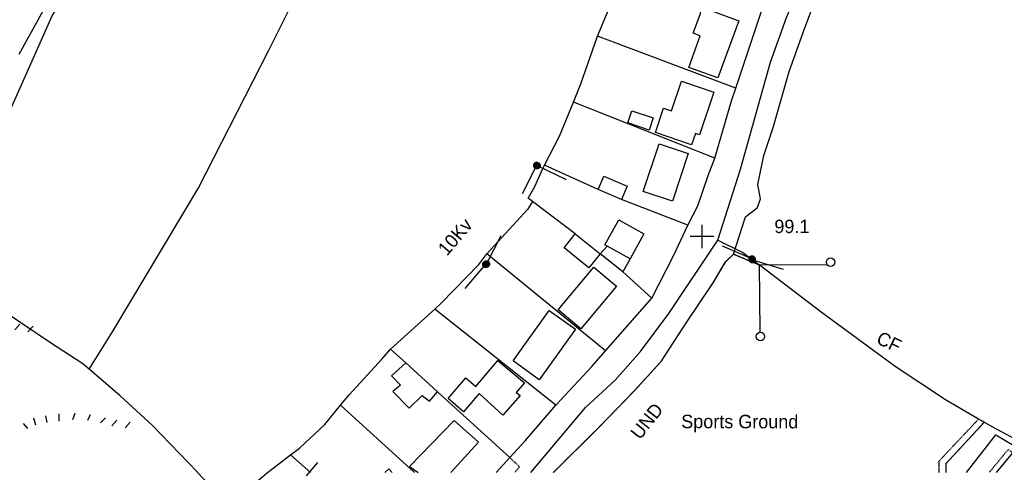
# Model space of a CAD drawing. Header units: metres. Extents: x 611948 to 1225781, y 656699 to 1316021.
# Tile 153 of 169: x 613465 to 613739, y 659443 to 659569. Entities that reach past the tile are written whole.
import ezdxf

# ---------------------------------------------------------------- set-up
doc = ezdxf.new("R2010")
doc.units = ezdxf.units.M
doc.linetypes.add('4696-A$0$PECK', pattern=[0.2, 0.1, -0.1])
for name, color, linetype in [('4696-07$0$GEN_LIN_D', 253, 'Continuous'), ('4696-07$0$POLE_SYMB', 253, 'Continuous'), ('4696-A$0$BDY_SYM', 253, 'Continuous'), ('4696-A$0$BLD_INN_W', 253, 'Continuous'), ('4696-A$0$BLD_OTL_S', 253, 'Continuous'), ('4696-A$0$GEN_LIN_D', 253, 'Continuous'), ('4696-A$0$GEN_PCK_D', 253, '4696-A$0$PECK'), ('4696-A$0$HT_CTRL', 253, 'Continuous'), ('4696-A$0$LAND_SYMB', 253, 'Continuous'), ('4696-A$0$MUNICIPAL', 253, 'Continuous'), ('4696-A$0$PARISH', 253, 'Continuous'), ('4696-A$0$POLE_SYMB', 253, 'Continuous'), ('4696-A$0$ROADS', 253, 'Continuous'), ('4696-A$0$ROADS_CTR', 253, 'Continuous'), ('4696-A$0$TOWNLAND', 253, 'Continuous'), ('4696-A$0$WATER_FTR', 253, 'Continuous')]:
    doc.layers.add(name, color=color, linetype=linetype)
doc.styles.add('4696-A$0$STANDARD', font='txt')

# ---------------------------------------------------------------- blocks, each defined once
blk = doc.blocks.new('4696-07$0$30', base_point=(144.876269, 313.485642))
blk.add_line((144.905875, 313.497659), (149.765037, 313.497659))
blk = doc.blocks.new('4696-07')
at = {"layer": '4696-07$0$GEN_LIN_D', "flags": 128}
for points in [[(613514.1, 659442.986), (613522.939, 659433.614)], [(613522.939, 659433.614), (613528.984, 659438.998), (613532.315, 659441.794), (613533.623, 659442.986)]]:
    blk.add_lwpolyline(points, dxfattribs=at)
at = {"layer": '4696-07$0$POLE_SYMB', "rotation": 50.00000000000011}
blk.add_blockref('4696-07$0$30', (613544.506, 659441.948), dxfattribs=at)
blk = doc.blocks.new('4696-A$0$37', base_point=(145.909475, 308.83511))
blk.add_line((145.962562, 308.791096), (150.424369, 308.791096))
at = {"const_width": 0.51646}
blk.add_lwpolyline([(145.704332, 308.791096, 1), (146.220792, 308.791096, 1)], format="xyb", close=True, dxfattribs=at)
blk = doc.blocks.new('4696-A$0$44', base_point=(141.365186, 309.573129))
for p, q in [((148.348947, 316.096464), (141.361145, 309.556587)), ((141.361145, 309.556587), (147.90133, 302.797619))]:
    blk.add_line(p, q)
for centre in [(148.337847, 316.685942), (148.36005, 302.427234)]:
    blk.add_circle(centre, 0.589583)
blk = doc.blocks.new('4696-A$0$26', base_point=(147.987073, 309.748732))
for p, q in [((144.762551, 311.566252), (144.962414, 310.666877)), ((146.627924, 311.832735), (146.627924, 310.833427)), ((148.859709, 311.899355), (148.559919, 310.99998)), ((151.024874, 311.732805), (150.625151, 310.933357)), ((141.664701, 310.500325), (142.264286, 309.80081)), ((143.097041, 311.29977), (143.396834, 310.300465)), ((153.156729, 311.29977), (152.457214, 310.600257)), ((154.722309, 310.96667), (154.022794, 310.167222)), ((156.554371, 310.700187), (155.854856, 309.900742))]:
    blk.add_line(p, q)
blk = doc.blocks.new('4696-A$0$35', base_point=(150.27109, 306.896499))
for p, q in [((150.27109, 308.539432), (150.27109, 305.253567)), ((151.914023, 306.896499), (148.62816, 306.896499))]:
    blk.add_line(p, q)
blk = doc.blocks.new('4696-A')
at = {"layer": '4696-A$0$BLD_INN_W', "flags": 128}
blk.add_lwpolyline([(613634.616, 659502.574), (613628.253, 659506.067)], dxfattribs=at)
at = {"layer": '4696-A$0$BLD_OTL_S', "flags": 128}
for points in [[(613658.628, 659575.933), (613657.12, 659571.829), (613664.914, 659568.968), (613659.06, 659553.028), (613650.979, 659555.997), (613654.202, 659564.775), (613652.251, 659565.49), (613654.268, 659570.982), (613654.272, 659571.785), (613644.851, 659574.444), (613646.482, 659579.253)], [(613657.979, 659549.077), (613653.946, 659537.166), (613652.851, 659537.538), (613651.785, 659534.398), (613641.7, 659537.822), (613643.988, 659544.568), (613646.152, 659543.836), (613648.966, 659552.132), (613657.979, 659549.077)], [(613635.149, 659543.875), (613641.072, 659541.864), (613639.932, 659538.509), (613634.009, 659540.52), (613635.149, 659543.875)], [(613650.844, 659531.989), (613646.409, 659518.669), (613638.283, 659521.372), (613642.72, 659534.687), (613650.844, 659531.989)], [(613625.733, 659521.872), (613627.283, 659525.585), (613633.783, 659522.864), (613632.24, 659519.152)], [(613632.24, 659519.152), (613625.733, 659521.872)], [(613628.253, 659506.067), (613627.604, 659506.424), (613631.46, 659513.431), (613638.46, 659509.581), (613634.616, 659502.574)], [(613626.285, 659503.945), (613623.169, 659500.086), (613616.238, 659505.658), (613619.347, 659509.523)], [(613619.347, 659509.523), (613626.285, 659503.945)], [(613626.285, 659503.945), (613628.253, 659506.067)], [(613632.59, 659498.971), (613626.285, 659503.945)], [(613634.616, 659502.574), (613632.59, 659498.971)], [(613630.81, 659494.966), (613620.903, 659483.073), (613614.611, 659488.31), (613624.518, 659500.215), (613630.81, 659494.966)], [(613619.461, 659482.892), (613609.347, 659468.813), (613602.027, 659474.068), (613612.135, 659488.144), (613619.461, 659482.892)], [(613572.138, 659473.529), (613568.194, 659469.945), (613570.701, 659467.313), (613568.483, 659465.517), (613573.076, 659460.877), (613576.709, 659464.472), (613578.707, 659462.856), (613580.954, 659465.48)], [(613580.954, 659465.48), (613572.138, 659473.529)], [(613591.694, 659466.949), (613597.825, 659474.222), (613605.206, 659467.942), (613602.936, 659465.289), (613603.987, 659464.398), (613599.187, 659458.908), (613592.549, 659464.939), (613588.255, 659459.891), (613583.935, 659463.615), (613588.876, 659469.399), (613591.694, 659466.949)], [(613584.708, 659442.986), (613592.379, 659451.378), (613585.585, 659457.435), (613573.206, 659444.605), (613575.606, 659442.986)], [(613568.387, 659442.986), (613567.389, 659443.995), (613566.327, 659442.986)]]:
    blk.add_lwpolyline(points, dxfattribs=at)
at = {"layer": '4696-A$0$GEN_LIN_D', "flags": 128}
for points in [[(613663.487, 659503.902), (613666.752, 659514.324), (613670.178, 659516.916), (613670.993, 659519.32), (613670.211, 659523.34), (613671.858, 659531.361), (613674.507, 659539.176), (613679.004, 659554.811), (613683.283, 659567.034), (613686.946, 659576.651), (613692.241, 659591.48), (613695.405, 659594.886), (613700.111, 659612.327), (613702.763, 659620.543), (613708.896, 659642.193), (613709.718, 659645.802), (613713.798, 659658.628), (613717.059, 659668.247), (613725.209, 659691.492)], [(613443.579, 659499.399), (613456.29, 659528.114), (613461.384, 659542.742), (613473.57, 659570.383), (613477.819, 659576.986), (613481.863, 659582.585), (613486.12, 659590.794), (613491.198, 659602.21), (613498.17, 659618.996)], [(613483.896, 659471.756), (613490.373, 659482.162), (613514.266, 659522.188), (613533.936, 659560.831), (613554.392, 659601.795)], [(613625.532, 659564.695), (613631.187, 659578.399), (613630.394, 659580.41), (613631.008, 659582.615)], [(613664.056, 659550.157), (613671.239, 659571.685)], [(613618.844, 659546.303), (613620.892, 659551.385), (613625.532, 659564.695)], [(613664.056, 659550.157), (613625.532, 659564.695)], [(613658.24, 659530.632), (613662.881, 659546.636), (613664.056, 659550.157)], [(613610.832, 659528.717), (613614.996, 659536.761), (613618.844, 659546.303)], [(613658.24, 659530.632), (613618.844, 659546.303)], [(613607.454, 659518.568), (613606.261, 659519.476), (613608.099, 659522.744), (613610.332, 659527.751), (613610.832, 659528.717)], [(613625.733, 659521.872), (613610.832, 659528.717)], [(613650.762, 659511.933), (613653.496, 659517.375), (613656.35, 659525.791), (613658.24, 659530.632)], [(613607.454, 659518.568), (613606.037, 659516.367), (613594.754, 659503.942)], [(613619.347, 659509.523), (613607.454, 659518.568)], [(613650.762, 659511.933), (613632.24, 659519.152)], [(613640.717, 659491.545), (613646.801, 659503.558), (613650.762, 659511.933)], [(613580.256, 659488.545), (613582.035, 659490.156), (613592.53, 659500.943), (613594.754, 659503.942)], [(613627.767, 659476.869), (613594.754, 659503.942)], [(613613.268, 659442.986), (613625.901, 659455.514), (613635.991, 659465.901), (613643.259, 659473.893), (613650.543, 659485.098), (613657.825, 659495.901), (613661.267, 659501.704), (613663.487, 659503.902)], [(613663.487, 659503.902), (613670.613, 659500.889)], [(613731.745, 659457.863), (613722.498, 659463.249), (613708.494, 659472.555), (613687.894, 659487.716), (613670.613, 659500.889)], [(613640.717, 659491.545), (613632.59, 659498.971)], [(613483.896, 659471.756), (613482.135, 659473.262), (613473.132, 659479.13), (613456.528, 659490.256), (613453.185, 659492.617)], [(613627.767, 659476.869), (613640.717, 659491.545)], [(613567.919, 659477.381), (613580.256, 659488.545)], [(613613.983, 659461.739), (613580.256, 659488.545)], [(613553.923, 659461.699), (613556.419, 659464.751), (613565.502, 659474.541), (613567.919, 659477.381)], [(613572.138, 659473.529), (613567.919, 659477.381)], [(613613.983, 659461.739), (613623.958, 659472.56), (613627.767, 659476.869)], [(613514.099, 659442.987), (613501.52, 659456.1), (613492.529, 659464.376), (613483.896, 659471.756)], [(613601.086, 659447.099), (613580.954, 659465.48)], [(613540.061, 659447.908), (613542.49, 659449.766), (613549.55, 659456.355), (613553.923, 659461.699)], [(613553.923, 659461.699), (613574.527, 659442.986)], [(613601.086, 659447.099), (613605.383, 659451.777), (613613.983, 659461.739)], [(613733.323, 659456.943), (613722.622, 659445.394), (613722.61, 659442.986)], [(613733.323, 659456.943), (613731.745, 659457.863)], [(613743.474, 659451.391), (613735.708, 659455.553), (613733.323, 659456.943)], [(613533.624, 659442.986), (613540.061, 659447.908)], [(613545.623, 659442.986), (613540.061, 659447.908)], [(613597.308, 659442.986), (613601.086, 659447.099)], [(613741.201, 659448.459), (613736.67, 659442.986)]]:
    blk.add_lwpolyline(points, dxfattribs=at)
at = {"layer": '4696-A$0$GEN_PCK_D', "flags": 128}
for points in [[(613613.268, 659442.986), (613625.901, 659455.514), (613635.991, 659465.901), (613643.259, 659473.893), (613650.543, 659485.098), (613657.825, 659495.901), (613661.267, 659501.704), (613663.487, 659503.902)], [(613663.487, 659503.902), (613670.613, 659500.889)], [(613731.745, 659457.863), (613722.498, 659463.249), (613708.494, 659472.555), (613687.894, 659487.716), (613670.613, 659500.889)], [(613720.77, 659442.986), (613720.786, 659446.198), (613731.745, 659457.863)], [(613733.323, 659456.943), (613722.622, 659445.394), (613722.61, 659442.986)], [(613733.323, 659456.943), (613731.745, 659457.863)], [(613741.201, 659448.459), (613739.964, 659449.36), (613734.75, 659442.986)], [(613601.086, 659447.099), (613603.832, 659444.56), (613602.528, 659442.986)]]:
    blk.add_lwpolyline(points, dxfattribs=at)
at = {"layer": '4696-A$0$MUNICIPAL', "flags": 128}
for points in [[(613659.072, 659507.76), (613665.396, 659527.602), (613673.781, 659557.469), (613678.261, 659569.892), (613684.762, 659585.115), (613691.663, 659599.935), (613695.532, 659610.555), (613702.079, 659634.61), (613715.526, 659673.084), (613721.253, 659693.932)], [(613659.072, 659507.76), (613666.08, 659504.311), (613670.613, 659500.889)], [(613731.745, 659457.863), (613722.498, 659463.249), (613708.494, 659472.555), (613687.894, 659487.716), (613670.613, 659500.889)], [(613733.323, 659456.943), (613731.745, 659457.863)], [(613743.474, 659451.391), (613735.708, 659455.553), (613733.323, 659456.943)]]:
    blk.add_lwpolyline(points, dxfattribs=at)
at = {"layer": '4696-A$0$PARISH', "flags": 128}
for points in [[(613659.072, 659507.76), (613665.396, 659527.602), (613673.781, 659557.469), (613678.261, 659569.892), (613684.762, 659585.115), (613691.663, 659599.935), (613695.532, 659610.555), (613702.079, 659634.61), (613715.526, 659673.084), (613721.253, 659693.932)], [(613659.072, 659507.76), (613666.08, 659504.311), (613670.613, 659500.889)], [(613731.745, 659457.863), (613722.498, 659463.249), (613708.494, 659472.555), (613687.894, 659487.716), (613670.613, 659500.889)], [(613733.323, 659456.943), (613731.745, 659457.863)], [(613743.474, 659451.391), (613735.708, 659455.553), (613733.323, 659456.943)]]:
    blk.add_lwpolyline(points, dxfattribs=at)
at = {"layer": '4696-A$0$ROADS', "flags": 128}
for points in [[(613659.072, 659507.76), (613665.396, 659527.602), (613673.781, 659557.469), (613678.261, 659569.892), (613684.762, 659585.115), (613691.663, 659599.935), (613695.532, 659610.555), (613702.079, 659634.61), (613715.526, 659673.084), (613721.253, 659693.932)], [(613663.487, 659503.902), (613666.752, 659514.324), (613670.178, 659516.916), (613670.993, 659519.32), (613670.211, 659523.34), (613671.858, 659531.361), (613674.507, 659539.176), (613679.004, 659554.811), (613683.283, 659567.034), (613686.946, 659576.651), (613692.241, 659591.48), (613695.405, 659594.886), (613700.111, 659612.327), (613702.763, 659620.543), (613708.896, 659642.193), (613709.718, 659645.802), (613713.798, 659658.628), (613717.059, 659668.247), (613725.209, 659691.492)], [(613664.056, 659550.157), (613671.239, 659571.685)], [(613658.24, 659530.632), (613662.881, 659546.636), (613664.056, 659550.157)], [(613650.762, 659511.933), (613653.496, 659517.375), (613656.35, 659525.791), (613658.24, 659530.632)], [(613640.717, 659491.545), (613646.801, 659503.558), (613650.762, 659511.933)], [(613613.268, 659442.986), (613625.901, 659455.514), (613635.991, 659465.901), (613643.259, 659473.893), (613650.543, 659485.098), (613657.825, 659495.901), (613661.267, 659501.704), (613663.487, 659503.902)], [(613627.767, 659476.869), (613640.717, 659491.545)], [(613613.983, 659461.739), (613623.958, 659472.56), (613627.767, 659476.869)], [(613601.086, 659447.099), (613605.383, 659451.777), (613613.983, 659461.739)], [(613733.323, 659456.943), (613722.622, 659445.394), (613722.61, 659442.986)], [(613743.474, 659451.391), (613735.708, 659455.553), (613733.323, 659456.943)], [(613597.308, 659442.986), (613601.086, 659447.099)], [(613741.201, 659448.459), (613736.67, 659442.986)]]:
    blk.add_lwpolyline(points, dxfattribs=at)
at = {"layer": '4696-A$0$ROADS_CTR', "flags": 128}
for points in [[(613659.072, 659507.76), (613665.396, 659527.602), (613673.781, 659557.469), (613678.261, 659569.892), (613684.762, 659585.115), (613691.663, 659599.935), (613695.532, 659610.555), (613702.079, 659634.61), (613715.526, 659673.084), (613721.253, 659693.932)], [(613606.948, 659442.986), (613622.186, 659461.085), (613630.508, 659468.683), (613637.584, 659476.728), (613645.393, 659487.268), (613659.072, 659507.76)], [(613728.34, 659442.986), (613736.566, 659453.427), (613741.602, 659450.474), (613742.44, 659450.057)]]:
    blk.add_lwpolyline(points, dxfattribs=at)
at = {"layer": '4696-A$0$TOWNLAND', "flags": 128}
for points in [[(613443.579, 659499.399), (613456.29, 659528.114), (613461.384, 659542.742), (613473.57, 659570.383), (613477.819, 659576.986), (613481.863, 659582.585), (613486.12, 659590.794), (613491.198, 659602.21), (613498.17, 659618.996)], [(613659.072, 659507.76), (613666.08, 659504.311), (613670.613, 659500.889)], [(613731.745, 659457.863), (613722.498, 659463.249), (613708.494, 659472.555), (613687.894, 659487.716), (613670.613, 659500.889)], [(613733.323, 659456.943), (613731.745, 659457.863)], [(613743.474, 659451.391), (613735.708, 659455.553), (613733.323, 659456.943)]]:
    blk.add_lwpolyline(points, dxfattribs=at)
at = {"layer": '4696-A$0$WATER_FTR', "flags": 128}
for points in [[(613446.359, 659651.493), (613466.981, 659640.748), (613478.998, 659635.467), (613486.211, 659632.619), (613489.809, 659629.79), (613492.607, 659627.368), (613495.999, 659623.746), (613492.273, 659616.056), (613484.558, 659599.234), (613477.856, 659584.212), (613464.28, 659559.59)], [(613443.579, 659499.399), (613456.29, 659528.114), (613461.384, 659542.742), (613473.57, 659570.383), (613477.819, 659576.986), (613481.863, 659582.585), (613486.12, 659590.794), (613491.198, 659602.21), (613498.17, 659618.996)]]:
    blk.add_lwpolyline(points, dxfattribs=at)
at = {"layer": '4696-A$0$BDY_SYM', "xscale": 2, "yscale": 2, "rotation": 316.5610000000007}
blk.add_blockref('4696-A$0$44', (613670.613, 659500.889), dxfattribs=at)
at = {"layer": '4696-A$0$HT_CTRL', "xscale": 2, "yscale": 2}
blk.add_blockref('4696-A$0$35', (613654.646, 659508.78), dxfattribs=at)
at = {"layer": '4696-A$0$LAND_SYMB', "xscale": 2, "yscale": 2}
for p in [(613451.133, 659481.911), (613478.166, 659455.102)]:
    blk.add_blockref('4696-A$0$26', p, dxfattribs=at)
at = {"layer": '4696-A$0$MUNICIPAL', "xscale": 2, "yscale": 2, "rotation": 316.5610000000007}
blk.add_blockref('4696-A$0$44', (613670.613, 659500.889), dxfattribs=at)
at = {"layer": '4696-A$0$PARISH', "xscale": 2, "yscale": 2, "rotation": 316.5610000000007}
blk.add_blockref('4696-A$0$44', (613670.613, 659500.889), dxfattribs=at)
at = {"layer": '4696-A$0$POLE_SYMB', "xscale": 2, "yscale": 2}
for p, rotation in [((613608.716, 659528.69), 243.0910000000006), ((613608.716, 659528.69), 334.1290000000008), ((613594.522, 659501.06), 63.14500000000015), ((613668.654, 659502.412), 156.3270000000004), ((613668.654, 659502.412), 343.1510000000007), ((613594.522, 659501.06), 229.2750000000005)]:
    blk.add_blockref('4696-A$0$37', p, dxfattribs=dict(at, rotation=rotation))
at = {"layer": '4696-A$0$TOWNLAND', "xscale": 2, "yscale": 2, "rotation": 316.5610000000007}
blk.add_blockref('4696-A$0$44', (613670.613, 659500.889), dxfattribs=at)
at = {"layer": '4696-A$0$GEN_PCK_D', "style": '4696-A$0$STANDARD'}
blk.add_text('Sports Ground', height=3.75, rotation=-0.1, dxfattribs=at).set_placement((613648.893, 659455.312))
at = {"layer": '4696-A$0$HT_CTRL', "style": '4696-A$0$STANDARD'}
blk.add_text('99.1', height=3.75, rotation=-0.1, dxfattribs=at).set_placement((613674.839, 659509.743))
at = {"layer": '4696-A$0$POLE_SYMB', "style": '4696-A$0$STANDARD'}
blk.add_text('10Kv', height=3.75, rotation=49.70001, dxfattribs=at).set_placement((613583.614, 659503.163))
at = {"layer": '4696-A$0$TOWNLAND', "style": '4696-A$0$STANDARD'}
for s, rotation, p in [('CF', -25.40001, (613702.969, 659479.114)), ('UND', 51.80001, (613637.407, 659451.872))]:
    blk.add_text(s, height=3.75, rotation=rotation, dxfattribs=at).set_placement(p)
blk = doc.blocks.new('OS Mapping')
for name in ['4696-A', '4696-07']:
    blk.add_blockref(name, (0, 0))

msp = doc.modelspace()

# ---------------------------------------------------------------- block references
msp.add_blockref('OS Mapping', (0, 0))

doc.saveas('drawing.dxf')
